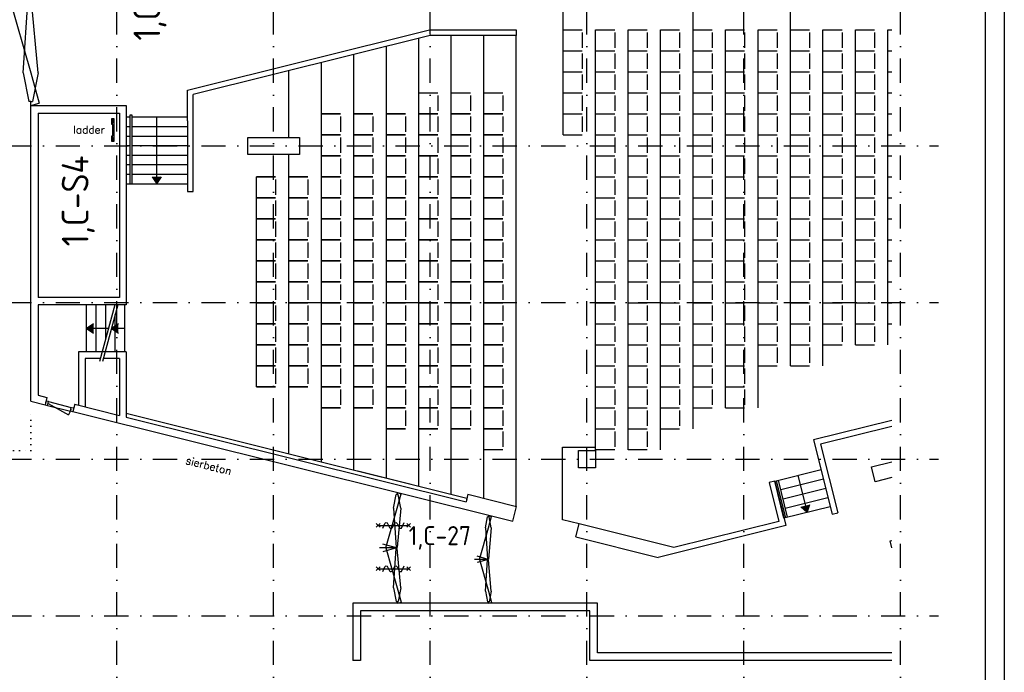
# Model space of a CAD drawing. Header units: millimetres. Extents: x 152868 to 194918, y 27675 to 87125.
# Tile 3 of 4: x 169158 to 194918, y 41318 to 58407. Entities that reach past the tile are written whole.
import ezdxf
from ezdxf.enums import TextEntityAlignment as Align

# ---------------------------------------------------------------- set-up
doc = ezdxf.new("R2010")
doc.units = ezdxf.units.MM
doc.header["$LTSCALE"] = 50
doc.linetypes.add('DASHDOT', pattern=[25.4, 12.7, -6.35, 0, -6.35])
doc.linetypes.add('DOT2', pattern=[3.175, 0, -3.175])
doc.layers.get('0').update_dxf_attribs({"linetype": 'CONTINUOUS'})
for name, color, linetype in [('02---0-A_2MMTEKST', 2, 'CONTINUOUS'), ('AL22----', 2, 'CONTINUOUS'), ('AL24----', 6, 'CONTINUOUS'), ('AL28----', 3, 'CONTINUOUS'), ('AL32----', 4, 'CONTINUOUS'), ('AL32----sub', 1, 'CONTINUOUS'), ('AL70----', 1, 'CONTINUOUS'), ('BL$2----_Kader-modelspace', 252, 'CONTINUOUS'), ('BL$7----', 1, 'CONTINUOUS'), ('BL$8----_Scheiding-ruimten', 3, 'DOT2'), ('BL$8----_TEKST', 3, 'CONTINUOUS')]:
    doc.layers.add(name, color=color, linetype=linetype)
doc.styles.add('BURO-025', font='isocp.shx', dxfattribs={"height": 125})
doc.styles.add('BURO-035', font='isocp.shx', dxfattribs={"height": 175})
doc.styles.add('RS', font='romans')

# ---------------------------------------------------------------- blocks, each defined once
blk = doc.blocks.new('KOLOM')
at = {"layer": 'AL28----'}
blk.add_lwpolyline([(-225, -225), (225, -225), (225, 225), (-225, 225)], close=True, dxfattribs=at)
blk = doc.blocks.new('Ruimtenr')
at = {"style": 'BURO-035'}
blk.add_attdef('LOKATIENUMMER', text='', height=1, dxfattribs=at).set_placement((0, 0), align=Align.MIDDLE_CENTER)
at = {"color": 2, "style": 'BURO-025', "flags": 1}
blk.add_attdef('GEB-LOK-NUMMER', text='', height=0.75, dxfattribs=at).set_placement((0, -0.25), align=Align.MIDDLE_CENTER)
blk = doc.blocks.new('Ref_A0-P')
at = {"layer": 'BL$2----_Kader-modelspace', "color": 1}
blk.add_lwpolyline([(841, 1189), (841, 0), (0, 0), (0, 1189)], close=True, dxfattribs=at)
at = {"layer": 'BL$2----_Kader-modelspace', "color": 9}
blk.add_lwpolyline([(647, 110), (647, 10), (10, 10), (10, 1179), (831, 1179), (831, 110)], close=True, dxfattribs=at)
blk = doc.blocks.new('*U15', base_point=(375, -175))
at = {"color": 0}
for p, q in [((0, -125), (67, -125)), ((0, -225), (0, -125)), ((67, -225), (0, -225)), ((67, -175), (662, -16)), ((67, -125), (67, -225)), ((67, -125), (683, -125)), ((67, -225), (683, -225)), ((750, -125), (683, -125)), ((683, -125), (683, -225)), ((683, -225), (750, -225)), ((750, -225), (750, -125))]:
    blk.add_line(p, q, dxfattribs=at)
blk.add_arc((67, -175), 616, 0, 15, dxfattribs=at)
blk = doc.blocks.new('114-31d')
at = {"color": 0, "linetype": 'Continuous'}
for p, q in [((-50, 350), (50, 450)), ((-50, 450), (50, 350)), ((0, 400), (0, -400)), ((-50, -350), (50, -450)), ((-50, -450), (50, -350))]:
    blk.add_line(p, q, dxfattribs=at)
blk.add_lwpolyline([(-75, 279), (53, 225, -0.585797), (53, 151), (-54, 99, 0.585797), (-53, 26), (53, -26, -0.588627), (53, -99), (-53, -150, 0.585797), (-54, -224), (75, -279)], format="xyb", dxfattribs=at)

msp = doc.modelspace()

# ---------------------------------------------------------------- linework, layer by layer
at = {"layer": 'AL22----'}
for p, q in [((170696, 49706), (170696, 48313)), ((171316, 49706), (170696, 49706)), ((170871, 49531), (170871, 48269)), ((171268, 49531), (170871, 49531)), ((171946, 48104), (180860, 45882)), ((171946, 48001), (180836, 45784)), ((191975, 47912), (189930, 47402)), ((191975, 47757), (190112, 47292)), ((189930, 47402), (190414, 45461)), ((183357, 45311), (183357, 47211)), ((183357, 47211), (184225, 47211)), ((190112, 47292), (190560, 45497)), ((178005, 46593), (180860, 45882)), ((188911, 46323), (188765, 46287)), ((188765, 46287), (189019, 45268)), ((188911, 46323), (189201, 45159)), ((180860, 45882), (180836, 45785)), ((180860, 45882), (180836, 45785)), ((190414, 45461), (190560, 45497)), ((183794, 45202), (183357, 45311)), ((183709, 44862), (183794, 45202)), ((186273, 44583), (183794, 45202)), ((189201, 45159), (185860, 44326)), ((189019, 45268), (186273, 44583)), ((183709, 44862), (185860, 44326)), ((177875, 43125), (177875, 41625)), ((184275, 43125), (177875, 43125)), ((184275, 41825), (184275, 43125)), ((178075, 42925), (178075, 41625)), ((184075, 42925), (178075, 42925)), ((184075, 41625), (184075, 42925)), ((191975, 41825), (184275, 41825)), ((178075, 41625), (177875, 41625)), ((191975, 41625), (184075, 41625))]:
    msp.add_line(p, q, dxfattribs=at)
at = {"layer": 'AL24----'}
for p, q in [((183375, 55395), (183375, 60255)), ((186775, 47695), (186775, 60255)), ((189325, 49345), (189325, 60255)), ((180451, 45984), (180451, 57995)), ((181301, 45875), (181301, 57995)), ((182151, 45661), (182151, 57995)), ((178751, 46407), (178751, 57709)), ((179601, 46196), (179601, 57920)), ((177901, 46619), (177901, 57497)), ((177051, 46831), (177051, 57285)), ((176201, 55325), (176201, 57073)), ((172046, 54111), (172046, 55911)), ((172046, 55911), (172096, 55911)), ((172096, 55911), (172096, 54111)), ((171573, 55665), (171573, 55815)), ((171573, 55815), (171623, 55815)), ((171598, 55665), (171573, 55665)), ((171598, 55365), (171598, 55665)), ((171623, 55815), (171623, 55215)), ((171946, 55861), (172046, 55861)), ((172096, 55861), (173546, 55861)), ((172746, 54111), (172746, 55861)), ((171946, 55611), (172046, 55611)), ((172096, 55611), (173546, 55611)), ((171573, 55215), (171573, 55365)), ((171573, 55365), (171598, 55365)), ((171623, 55215), (171573, 55215)), ((171946, 55361), (172046, 55361)), ((172096, 55361), (173546, 55361)), ((171946, 55111), (172046, 55111)), ((172096, 55111), (173546, 55111)), ((176201, 47043), (176201, 54875)), ((171946, 54861), (172046, 54861)), ((172096, 54861), (173546, 54861)), ((171946, 54611), (172046, 54611)), ((171946, 54361), (172046, 54361)), ((172096, 54611), (173546, 54611)), ((172096, 54361), (173546, 54361)), ((171946, 54111), (173546, 54111)), ((171946, 54111), (172046, 54111)), ((171908, 50936), (170908, 50936)), ((170908, 49706), (170908, 50936)), ((171158, 49706), (171158, 50936)), ((171648, 50936), (171248, 49456)), ((171725, 50936), (171326, 49456)), ((171408, 50049), (171408, 50936)), ((171908, 49706), (171908, 50936)), ((171658, 49706), (171658, 50688)), ((171481, 50319), (170908, 50321)), ((171917, 50321), (171559, 50321)), ((171408, 49706), (171408, 49762)), ((171316, 49706), (170908, 49706)), ((171908, 49706), (171393, 49706)), ((188911, 46323), (190124, 46626)), ((189068, 46105), (190184, 46383)), ((189517, 46474), (189759, 45504)), ((189153, 45353), (188911, 46323)), ((189201, 45365), (188959, 46335)), ((189250, 45377), (189008, 46347)), ((189129, 45862), (190245, 46140)), ((188971, 46081), (189020, 46093)), ((189189, 45620), (190305, 45898)), ((189032, 45838), (189080, 45850)), ((189092, 45595), (189141, 45607)), ((190366, 45655), (189153, 45353))]:
    msp.add_line(p, q, dxfattribs=at)
for points in [[(172624, 54294), (172746, 54111), (172868, 54294)], [(171091, 50443), (170908, 50321), (171091, 50199)], [(171742, 50443), (171559, 50321), (171742, 50199)], [(189597, 45652), (189759, 45504), (189833, 45711)]]:
    msp.add_lwpolyline(points, dxfattribs=at)
for points in [[(171623, 55815), (171573, 55815), (171598, 55665), (171573, 55665)], [(171598, 55665), (171573, 55665), (171623, 55815), (171598, 55665)], [(171623, 55815), (171598, 55665), (171623, 55215), (171598, 55365)], [(171623, 55215), (171598, 55365), (171573, 55215), (171573, 55365)], [(172868, 54294), (172624, 54294), (172746, 54111)], [(171091, 50199), (171091, 50443), (170908, 50321)], [(171742, 50199), (171742, 50443), (171559, 50321)], [(189833, 45711), (189597, 45652), (189759, 45504)]]:
    msp.add_solid(points, dxfattribs=at)
at = {"layer": 'AL28----'}
for p, q in [((173546, 56565), (179883, 58145)), ((179901, 57995), (173696, 56448)), ((179883, 58145), (182151, 58145)), ((182151, 57995), (179901, 57995)), ((182151, 58145), (182151, 57995)), ((173546, 55761), (173546, 56565)), ((173696, 53911), (173696, 56448)), ((169446, 48418), (169446, 56161)), ((169446, 56161), (171946, 56161)), ((171946, 56161), (171946, 50936)), ((169646, 55961), (169646, 51136)), ((169646, 55961), (171771, 55961)), ((171771, 55961), (171771, 51136)), ((173546, 55761), (173546, 53911)), ((173546, 53911), (173696, 53911)), ((171771, 51136), (169646, 51136)), ((169646, 50936), (169646, 48575)), ((171946, 50936), (169646, 50936)), ((171946, 49706), (171346, 49706)), ((171771, 49531), (171346, 49531)), ((171771, 49531), (171771, 48045)), ((171946, 49706), (171946, 48001)), ((169646, 48575), (169871, 48518)), ((169871, 48518), (169822, 48324)), ((169446, 48418), (169822, 48324)), ((170599, 48337), (170550, 48143)), ((170599, 48337), (171771, 48045)), ((170550, 48143), (182059, 45273)), ((171946, 48001), (180836, 45784)), ((180884, 45979), (180836, 45785)), ((180884, 45979), (182156, 45661)), ((182059, 45273), (182156, 45661))]:
    msp.add_line(p, q, dxfattribs=at)
msp.add_lwpolyline([(175125, 55325), (176475, 55325), (176475, 54875), (175125, 54875)], close=True, dxfattribs=at)
for points in [[(191975, 46417), (191542, 46309), (191446, 46697), (191975, 46829)], [(191975, 44574), (191929, 44757), (191975, 44768)]]:
    msp.add_lwpolyline(points, dxfattribs=at)
at = {"layer": 'AL32----'}
for p, q in [((168821, 59200), (169446, 57011)), ((169246, 57011), (169396, 59175)), ((169646, 57011), (169446, 59175)), ((169246, 57011), (169396, 56261)), ((169446, 57011), (169670, 56225)), ((169646, 57011), (169496, 56261)), ((169446, 56261), (169396, 56261)), ((169446, 56161), (169446, 56261)), ((169446, 56261), (169496, 56261)), ((169446, 56161), (169670, 56225)), ((178936, 45619), (179008, 45977)), ((179032, 45977), (179008, 45977)), ((179032, 46025), (179139, 45994)), ((179032, 46025), (179032, 45977)), ((179032, 45619), (179139, 45994)), ((179032, 45977), (179056, 45977)), ((179127, 45619), (179056, 45977)), ((178734, 44575), (179032, 45619)), ((178936, 45619), (179008, 44587)), ((179127, 45619), (179032, 44587)), ((181345, 45103), (181401, 45387)), ((181420, 45387), (181401, 45387)), ((181420, 45425), (181420, 45387)), ((181420, 45425), (181505, 45401)), ((181420, 45103), (181505, 45401)), ((181420, 45387), (181439, 45387)), ((181496, 45103), (181439, 45387)), ((181184, 44275), (181420, 45103)), ((181345, 45103), (181401, 44284)), ((181496, 45103), (181420, 44284)), ((179020, 44575), (178573, 44575)), ((179020, 44575), (178663, 44677)), ((179020, 44575), (178663, 44473)), ((178734, 44575), (179032, 43531)), ((179032, 44587), (179008, 44587)), ((178936, 43531), (179008, 44563)), ((179032, 44563), (179008, 44563)), ((179127, 43531), (179032, 44563)), ((181411, 44275), (181128, 44356)), ((181411, 44275), (181057, 44275)), ((181411, 44275), (181128, 44194)), ((181184, 44275), (181420, 43447)), ((181345, 43447), (181401, 44266)), ((181420, 44284), (181401, 44284)), ((181420, 44266), (181401, 44266)), ((181496, 43447), (181420, 44266)), ((178936, 43531), (179008, 43173)), ((179032, 43531), (179139, 43156)), ((179127, 43531), (179056, 43173)), ((181345, 43447), (181401, 43163)), ((181420, 43447), (181505, 43149)), ((181496, 43447), (181439, 43163)), ((179032, 43173), (179008, 43173)), ((179032, 43173), (179056, 43173)), ((179032, 43125), (179032, 43173)), ((179032, 43125), (179139, 43156)), ((181420, 43163), (181401, 43163)), ((181420, 43125), (181420, 43163)), ((181420, 43163), (181439, 43163)), ((181420, 43125), (181505, 43149))]:
    msp.add_line(p, q, dxfattribs=at)
for points, const_width in [([(169439, 57011, -1), (169452, 57011, -1)], 12.5), ([(179029, 45619, 1), (179035, 45619, 1)], 5.96), ([(181418, 45103, 1), (181423, 45103, 1)], 4.73), ([(179029, 43531, -1), (179035, 43531, -1)], 5.96), ([(181418, 43447, -1), (181423, 43447, -1)], 4.73)]:
    msp.add_lwpolyline(points, format="xyb", close=True, dxfattribs=dict(at, const_width=const_width))
at = {"layer": 'AL70----'}
for p, q in [((183375, 58145), (183875, 58145)), ((183875, 58070), (183875, 57670)), ((184225, 47145), (184225, 58145)), ((184225, 58145), (184725, 58145)), ((184725, 58070), (184725, 57670)), ((185075, 47145), (185075, 58145)), ((185075, 58145), (185575, 58145)), ((185575, 58070), (185575, 57670)), ((185925, 47145), (185925, 58145)), ((185925, 58145), (186425, 58145)), ((186425, 58070), (186425, 57670)), ((186775, 58145), (187275, 58145)), ((187275, 58070), (187275, 57670)), ((187625, 48245), (187625, 58145)), ((187625, 58145), (188125, 58145)), ((188125, 58070), (188125, 57670)), ((188475, 48245), (188475, 58145)), ((188475, 58145), (188975, 58145)), ((188975, 58070), (188975, 57670)), ((189325, 58145), (189825, 58145)), ((189825, 58070), (189825, 57670)), ((190175, 49345), (190175, 58145)), ((190175, 58145), (190675, 58145)), ((190675, 58070), (190675, 57670)), ((191025, 49895), (191025, 58145)), ((191025, 58145), (191525, 58145)), ((191525, 58070), (191525, 57670)), ((191875, 49895), (191875, 58145)), ((191875, 58145), (191975, 58145)), ((183375, 57595), (183875, 57595)), ((183875, 57520), (183875, 57120)), ((184225, 57595), (184725, 57595)), ((184725, 57520), (184725, 57120)), ((185075, 57595), (185575, 57595)), ((185575, 57520), (185575, 57120)), ((185925, 57595), (186425, 57595)), ((186425, 57520), (186425, 57120)), ((186775, 57595), (187275, 57595)), ((187275, 57520), (187275, 57120)), ((187625, 57595), (188125, 57595)), ((188125, 57520), (188125, 57120)), ((188475, 57595), (188975, 57595)), ((188975, 57520), (188975, 57120)), ((189325, 57595), (189825, 57595)), ((189825, 57520), (189825, 57120)), ((190175, 57595), (190675, 57595)), ((190675, 57520), (190675, 57120)), ((191025, 57595), (191525, 57595)), ((191525, 57520), (191525, 57120)), ((191875, 57595), (191975, 57595)), ((183375, 57045), (183875, 57045)), ((183875, 56970), (183875, 56570)), ((184225, 57045), (184725, 57045)), ((184725, 56970), (184725, 56570)), ((185075, 57045), (185575, 57045)), ((185575, 56970), (185575, 56570)), ((185925, 57045), (186425, 57045)), ((186425, 56970), (186425, 56570)), ((186775, 57045), (187275, 57045)), ((187275, 56970), (187275, 56570)), ((187625, 57045), (188125, 57045)), ((188125, 56970), (188125, 56570)), ((188475, 57045), (188975, 57045)), ((188975, 56970), (188975, 56570)), ((189325, 57045), (189825, 57045)), ((189825, 56970), (189825, 56570)), ((190175, 57045), (190675, 57045)), ((190675, 56970), (190675, 56570)), ((191025, 57045), (191525, 57045)), ((191525, 56970), (191525, 56570)), ((191875, 57045), (191975, 57045)), ((179601, 56495), (180101, 56495)), ((180101, 56420), (180101, 56020)), ((180451, 56495), (180951, 56495)), ((180951, 56420), (180951, 56020)), ((181301, 56495), (181801, 56495)), ((181801, 56420), (181801, 56020)), ((183375, 56495), (183875, 56495)), ((183875, 56420), (183875, 56020)), ((184225, 56495), (184725, 56495)), ((184725, 56420), (184725, 56020)), ((185075, 56495), (185575, 56495)), ((185575, 56420), (185575, 56020)), ((185925, 56495), (186425, 56495)), ((186425, 56420), (186425, 56020)), ((186775, 56495), (187275, 56495)), ((187275, 56420), (187275, 56020)), ((187625, 56495), (188125, 56495)), ((188125, 56420), (188125, 56020)), ((188475, 56495), (188975, 56495)), ((188975, 56420), (188975, 56020)), ((189325, 56495), (189825, 56495)), ((189825, 56420), (189825, 56020)), ((190175, 56495), (190675, 56495)), ((190675, 56420), (190675, 56020)), ((191025, 56495), (191525, 56495)), ((191525, 56420), (191525, 56020)), ((191875, 56495), (191975, 56495)), ((177551, 55945), (177051, 55945)), ((177051, 55945), (177551, 55945)), ((178401, 55945), (177901, 55945)), ((177901, 55945), (178401, 55945)), ((179251, 55945), (178751, 55945)), ((178751, 55945), (179251, 55945)), ((180101, 55945), (179601, 55945)), ((179601, 55945), (180101, 55945)), ((180951, 55945), (180451, 55945)), ((180451, 55945), (180951, 55945)), ((181801, 55945), (181301, 55945)), ((181301, 55945), (181801, 55945)), ((183375, 55945), (183875, 55945)), ((184225, 55945), (184725, 55945)), ((185075, 55945), (185575, 55945)), ((185925, 55945), (186425, 55945)), ((186775, 55945), (187275, 55945)), ((187625, 55945), (188125, 55945)), ((188475, 55945), (188975, 55945)), ((189325, 55945), (189825, 55945)), ((190175, 55945), (190675, 55945)), ((191025, 55945), (191525, 55945)), ((191875, 55945), (191975, 55945)), ((177551, 55870), (177551, 55470)), ((178401, 55870), (178401, 55470)), ((179251, 55870), (179251, 55470)), ((180101, 55870), (180101, 55470)), ((180951, 55870), (180951, 55470)), ((181801, 55870), (181801, 55470)), ((183875, 55870), (183875, 55470)), ((184725, 55870), (184725, 55470)), ((185575, 55870), (185575, 55470)), ((186425, 55870), (186425, 55470)), ((187275, 55870), (187275, 55470)), ((188125, 55870), (188125, 55470)), ((188975, 55870), (188975, 55470)), ((189825, 55870), (189825, 55470)), ((190675, 55870), (190675, 55470)), ((191525, 55870), (191525, 55470)), ((177551, 55395), (177051, 55395)), ((177051, 55395), (177551, 55395)), ((178401, 55395), (177901, 55395)), ((177901, 55395), (178401, 55395)), ((179251, 55395), (178751, 55395)), ((178751, 55395), (179251, 55395)), ((180101, 55395), (179601, 55395)), ((179601, 55395), (180101, 55395)), ((180951, 55395), (180451, 55395)), ((180451, 55395), (180951, 55395)), ((181801, 55395), (181301, 55395)), ((181301, 55395), (181801, 55395)), ((183375, 55395), (183875, 55395)), ((184225, 55395), (184725, 55395)), ((185075, 55395), (185575, 55395)), ((185925, 55395), (186425, 55395)), ((186775, 55395), (187275, 55395)), ((187625, 55395), (188125, 55395)), ((188475, 55395), (188975, 55395)), ((189325, 55395), (189825, 55395)), ((190175, 55395), (190675, 55395)), ((191025, 55395), (191525, 55395)), ((191875, 55395), (191975, 55395)), ((177551, 55320), (177551, 54920)), ((178401, 55320), (178401, 54920)), ((179251, 55320), (179251, 54920)), ((180101, 55320), (180101, 54920)), ((180951, 55320), (180951, 54920)), ((181801, 55320), (181801, 54920)), ((184725, 55320), (184725, 54920)), ((185575, 55320), (185575, 54920)), ((186425, 55320), (186425, 54920)), ((187275, 55320), (187275, 54920)), ((188125, 55320), (188125, 54920)), ((188975, 55320), (188975, 54920)), ((189825, 55320), (189825, 54920)), ((190675, 55320), (190675, 54920)), ((191525, 55320), (191525, 54920)), ((177551, 54845), (177051, 54845)), ((177051, 54845), (177551, 54845)), ((177551, 54770), (177551, 54370)), ((178401, 54845), (177901, 54845)), ((177901, 54845), (178401, 54845)), ((178401, 54770), (178401, 54370)), ((179251, 54845), (178751, 54845)), ((178751, 54845), (179251, 54845)), ((179251, 54770), (179251, 54370)), ((180101, 54845), (179601, 54845)), ((179601, 54845), (180101, 54845)), ((180101, 54770), (180101, 54370)), ((180951, 54845), (180451, 54845)), ((180451, 54845), (180951, 54845)), ((180951, 54770), (180951, 54370)), ((181801, 54845), (181301, 54845)), ((181301, 54845), (181801, 54845)), ((181801, 54770), (181801, 54370)), ((184225, 54845), (184725, 54845)), ((184725, 54770), (184725, 54370)), ((185075, 54845), (185575, 54845)), ((185575, 54770), (185575, 54370)), ((185925, 54845), (186425, 54845)), ((186425, 54770), (186425, 54370)), ((186775, 54845), (187275, 54845)), ((187275, 54770), (187275, 54370)), ((187625, 54845), (188125, 54845)), ((188125, 54770), (188125, 54370)), ((188475, 54845), (188975, 54845)), ((188975, 54770), (188975, 54370)), ((189325, 54845), (189825, 54845)), ((189825, 54770), (189825, 54370)), ((190175, 54845), (190675, 54845)), ((190675, 54770), (190675, 54370)), ((191025, 54845), (191525, 54845)), ((191525, 54770), (191525, 54370)), ((191875, 54845), (191975, 54845)), ((175351, 48795), (175351, 54295)), ((175351, 54295), (175851, 54295)), ((175851, 54295), (175351, 54295)), ((175851, 54220), (175851, 53820)), ((176201, 54295), (176701, 54295)), ((176701, 54295), (176201, 54295)), ((176701, 54220), (176701, 53820)), ((177551, 54295), (177051, 54295)), ((177051, 54295), (177551, 54295)), ((177551, 54220), (177551, 53820)), ((178401, 54295), (177901, 54295)), ((177901, 54295), (178401, 54295)), ((178401, 54220), (178401, 53820)), ((179251, 54295), (178751, 54295)), ((178751, 54295), (179251, 54295)), ((179251, 54220), (179251, 53820)), ((180101, 54295), (179601, 54295)), ((179601, 54295), (180101, 54295)), ((180101, 54220), (180101, 53820)), ((180951, 54295), (180451, 54295)), ((180451, 54295), (180951, 54295)), ((180951, 54220), (180951, 53820)), ((181801, 54295), (181301, 54295)), ((181301, 54295), (181801, 54295)), ((181801, 54220), (181801, 53820)), ((184225, 54295), (184725, 54295)), ((184725, 54220), (184725, 53820)), ((185075, 54295), (185575, 54295)), ((185575, 54220), (185575, 53820)), ((185925, 54295), (186425, 54295)), ((186425, 54220), (186425, 53820)), ((186775, 54295), (187275, 54295)), ((187275, 54220), (187275, 53820)), ((187625, 54295), (188125, 54295)), ((188125, 54220), (188125, 53820)), ((188475, 54295), (188975, 54295)), ((188975, 54220), (188975, 53820)), ((189325, 54295), (189825, 54295)), ((189825, 54220), (189825, 53820)), ((190175, 54295), (190675, 54295)), ((190675, 54220), (190675, 53820)), ((191025, 54295), (191525, 54295)), ((191525, 54220), (191525, 53820)), ((191875, 54295), (191975, 54295)), ((175351, 53745), (175851, 53745)), ((175851, 53745), (175351, 53745)), ((175851, 53670), (175851, 53270)), ((176201, 53745), (176701, 53745)), ((176701, 53745), (176201, 53745)), ((176701, 53670), (176701, 53270)), ((177551, 53745), (177051, 53745)), ((177051, 53745), (177551, 53745)), ((177551, 53670), (177551, 53270)), ((178401, 53745), (177901, 53745)), ((177901, 53745), (178401, 53745)), ((178401, 53670), (178401, 53270)), ((179251, 53745), (178751, 53745)), ((178751, 53745), (179251, 53745)), ((179251, 53670), (179251, 53270)), ((180101, 53745), (179601, 53745)), ((179601, 53745), (180101, 53745)), ((180101, 53670), (180101, 53270)), ((180951, 53745), (180451, 53745)), ((180451, 53745), (180951, 53745)), ((180951, 53670), (180951, 53270)), ((181801, 53745), (181301, 53745)), ((181301, 53745), (181801, 53745)), ((181801, 53670), (181801, 53270)), ((184225, 53745), (184725, 53745)), ((184725, 53670), (184725, 53270)), ((185075, 53745), (185575, 53745)), ((185575, 53670), (185575, 53270)), ((185925, 53745), (186425, 53745)), ((186425, 53670), (186425, 53270)), ((186775, 53745), (187275, 53745)), ((187275, 53670), (187275, 53270)), ((187625, 53745), (188125, 53745)), ((188125, 53670), (188125, 53270)), ((188475, 53745), (188975, 53745)), ((188975, 53670), (188975, 53270)), ((189325, 53745), (189825, 53745)), ((189825, 53670), (189825, 53270)), ((190175, 53745), (190675, 53745)), ((190675, 53670), (190675, 53270)), ((191025, 53745), (191525, 53745)), ((191525, 53670), (191525, 53270)), ((191875, 53745), (191975, 53745)), ((175351, 53195), (175851, 53195)), ((175851, 53195), (175351, 53195)), ((175851, 53120), (175851, 52720)), ((176201, 53195), (176701, 53195)), ((176701, 53195), (176201, 53195)), ((176701, 53120), (176701, 52720)), ((177551, 53195), (177051, 53195)), ((177051, 53195), (177551, 53195)), ((177551, 53120), (177551, 52720)), ((178401, 53195), (177901, 53195)), ((177901, 53195), (178401, 53195)), ((178401, 53120), (178401, 52720)), ((179251, 53195), (178751, 53195)), ((178751, 53195), (179251, 53195)), ((179251, 53120), (179251, 52720)), ((180101, 53195), (179601, 53195)), ((179601, 53195), (180101, 53195)), ((180101, 53120), (180101, 52720)), ((180951, 53195), (180451, 53195)), ((180451, 53195), (180951, 53195)), ((180951, 53120), (180951, 52720)), ((181801, 53195), (181301, 53195)), ((181301, 53195), (181801, 53195)), ((181801, 53120), (181801, 52720)), ((184225, 53195), (184725, 53195)), ((184725, 53120), (184725, 52720)), ((185075, 53195), (185575, 53195)), ((185575, 53120), (185575, 52720)), ((185925, 53195), (186425, 53195)), ((186425, 53120), (186425, 52720)), ((186775, 53195), (187275, 53195)), ((187275, 53120), (187275, 52720)), ((187625, 53195), (188125, 53195)), ((188125, 53120), (188125, 52720)), ((188475, 53195), (188975, 53195)), ((188975, 53120), (188975, 52720)), ((189325, 53195), (189825, 53195)), ((189825, 53120), (189825, 52720)), ((190175, 53195), (190675, 53195)), ((190675, 53120), (190675, 52720)), ((191025, 53195), (191525, 53195)), ((191525, 53120), (191525, 52720)), ((191875, 53195), (191975, 53195)), ((175351, 52645), (175851, 52645)), ((175851, 52645), (175351, 52645)), ((175851, 52570), (175851, 52170)), ((176201, 52645), (176701, 52645)), ((176701, 52645), (176201, 52645)), ((176701, 52570), (176701, 52170)), ((177551, 52645), (177051, 52645)), ((177051, 52645), (177551, 52645)), ((177551, 52570), (177551, 52170)), ((178401, 52645), (177901, 52645)), ((177901, 52645), (178401, 52645)), ((178401, 52570), (178401, 52170)), ((179251, 52645), (178751, 52645)), ((178751, 52645), (179251, 52645)), ((179251, 52570), (179251, 52170)), ((180101, 52645), (179601, 52645)), ((179601, 52645), (180101, 52645)), ((180101, 52570), (180101, 52170)), ((180951, 52645), (180451, 52645)), ((180451, 52645), (180951, 52645)), ((180951, 52570), (180951, 52170)), ((181801, 52645), (181301, 52645)), ((181301, 52645), (181801, 52645)), ((181801, 52570), (181801, 52170)), ((184225, 52645), (184725, 52645)), ((184725, 52570), (184725, 52170)), ((185075, 52645), (185575, 52645)), ((185575, 52570), (185575, 52170)), ((185925, 52645), (186425, 52645)), ((186425, 52570), (186425, 52170)), ((186775, 52645), (187275, 52645)), ((187275, 52570), (187275, 52170)), ((187625, 52645), (188125, 52645)), ((188125, 52570), (188125, 52170)), ((188475, 52645), (188975, 52645)), ((188975, 52570), (188975, 52170)), ((189325, 52645), (189825, 52645)), ((189825, 52570), (189825, 52170)), ((190175, 52645), (190675, 52645)), ((190675, 52570), (190675, 52170)), ((191025, 52645), (191525, 52645)), ((191525, 52570), (191525, 52170)), ((191875, 52645), (191975, 52645)), ((175351, 52095), (175851, 52095)), ((175851, 52095), (175351, 52095)), ((176201, 52095), (176701, 52095)), ((176701, 52095), (176201, 52095)), ((177551, 52095), (177051, 52095)), ((177051, 52095), (177551, 52095)), ((178401, 52095), (177901, 52095)), ((177901, 52095), (178401, 52095)), ((179251, 52095), (178751, 52095)), ((178751, 52095), (179251, 52095)), ((180101, 52095), (179601, 52095)), ((179601, 52095), (180101, 52095)), ((180951, 52095), (180451, 52095)), ((180451, 52095), (180951, 52095)), ((181801, 52095), (181301, 52095)), ((181301, 52095), (181801, 52095)), ((184225, 52095), (184725, 52095)), ((185075, 52095), (185575, 52095)), ((185925, 52095), (186425, 52095)), ((186775, 52095), (187275, 52095)), ((187625, 52095), (188125, 52095)), ((188475, 52095), (188975, 52095)), ((189325, 52095), (189825, 52095)), ((190175, 52095), (190675, 52095)), ((191025, 52095), (191525, 52095)), ((191875, 52095), (191975, 52095)), ((175851, 52020), (175851, 51620)), ((176701, 52020), (176701, 51620)), ((177551, 52020), (177551, 51620)), ((178401, 52020), (178401, 51620)), ((179251, 52020), (179251, 51620)), ((180101, 52020), (180101, 51620)), ((180951, 52020), (180951, 51620)), ((181801, 52020), (181801, 51620)), ((184725, 52020), (184725, 51620)), ((185575, 52020), (185575, 51620)), ((186425, 52020), (186425, 51620)), ((187275, 52020), (187275, 51620)), ((188125, 52020), (188125, 51620)), ((188975, 52020), (188975, 51620)), ((189825, 52020), (189825, 51620)), ((190675, 52020), (190675, 51620)), ((191525, 52020), (191525, 51620)), ((175351, 51545), (175851, 51545)), ((175851, 51545), (175351, 51545)), ((176201, 51545), (176701, 51545)), ((176701, 51545), (176201, 51545)), ((177551, 51545), (177051, 51545)), ((177051, 51545), (177551, 51545)), ((178401, 51545), (177901, 51545)), ((177901, 51545), (178401, 51545)), ((179251, 51545), (178751, 51545)), ((178751, 51545), (179251, 51545)), ((180101, 51545), (179601, 51545)), ((179601, 51545), (180101, 51545)), ((180951, 51545), (180451, 51545)), ((180451, 51545), (180951, 51545)), ((181801, 51545), (181301, 51545)), ((181301, 51545), (181801, 51545)), ((184225, 51545), (184725, 51545)), ((185075, 51545), (185575, 51545)), ((185925, 51545), (186425, 51545)), ((186775, 51545), (187275, 51545)), ((187625, 51545), (188125, 51545)), ((188475, 51545), (188975, 51545)), ((189325, 51545), (189825, 51545)), ((190175, 51545), (190675, 51545)), ((191025, 51545), (191525, 51545)), ((191875, 51545), (191975, 51545)), ((175851, 51470), (175851, 51070)), ((176701, 51470), (176701, 51070)), ((177551, 51470), (177551, 51070)), ((178401, 51470), (178401, 51070)), ((179251, 51470), (179251, 51070)), ((180101, 51470), (180101, 51070)), ((180951, 51470), (180951, 51070)), ((181801, 51470), (181801, 51070)), ((184725, 51470), (184725, 51070)), ((185575, 51470), (185575, 51070)), ((186425, 51470), (186425, 51070)), ((187275, 51470), (187275, 51070)), ((188125, 51470), (188125, 51070)), ((188975, 51470), (188975, 51070)), ((189825, 51470), (189825, 51070)), ((190675, 51470), (190675, 51070)), ((191525, 51470), (191525, 51070)), ((175351, 50995), (175851, 50995)), ((175851, 50995), (175351, 50995)), ((175851, 50920), (175851, 50520)), ((176201, 50995), (176701, 50995)), ((176701, 50995), (176201, 50995)), ((176701, 50920), (176701, 50520)), ((177551, 50995), (177051, 50995)), ((177051, 50995), (177551, 50995)), ((177551, 50920), (177551, 50520)), ((178401, 50995), (177901, 50995)), ((177901, 50995), (178401, 50995)), ((178401, 50920), (178401, 50520)), ((179251, 50995), (178751, 50995)), ((178751, 50995), (179251, 50995)), ((179251, 50920), (179251, 50520)), ((180101, 50995), (179601, 50995)), ((179601, 50995), (180101, 50995)), ((180101, 50920), (180101, 50520)), ((180951, 50995), (180451, 50995)), ((180451, 50995), (180951, 50995)), ((180951, 50920), (180951, 50520)), ((181801, 50995), (181301, 50995)), ((181301, 50995), (181801, 50995)), ((181801, 50920), (181801, 50520)), ((184225, 50995), (184725, 50995)), ((184725, 50920), (184725, 50520)), ((185075, 50995), (185575, 50995)), ((185575, 50920), (185575, 50520)), ((185925, 50995), (186425, 50995)), ((186425, 50920), (186425, 50520)), ((186775, 50995), (187275, 50995)), ((187275, 50920), (187275, 50520)), ((187625, 50995), (188125, 50995)), ((188125, 50920), (188125, 50520)), ((188475, 50995), (188975, 50995)), ((188975, 50920), (188975, 50520)), ((189325, 50995), (189825, 50995)), ((189825, 50920), (189825, 50520)), ((190175, 50995), (190675, 50995)), ((190675, 50920), (190675, 50520)), ((191025, 50995), (191525, 50995)), ((191525, 50920), (191525, 50520)), ((191875, 50995), (191975, 50995)), ((175351, 50445), (175851, 50445)), ((175851, 50445), (175351, 50445)), ((175851, 50370), (175851, 49970)), ((176201, 50445), (176701, 50445)), ((176701, 50445), (176201, 50445)), ((176701, 50370), (176701, 49970)), ((177551, 50445), (177051, 50445)), ((177051, 50445), (177551, 50445)), ((177551, 50370), (177551, 49970)), ((178401, 50445), (177901, 50445)), ((177901, 50445), (178401, 50445)), ((178401, 50370), (178401, 49970)), ((179251, 50445), (178751, 50445)), ((178751, 50445), (179251, 50445)), ((179251, 50370), (179251, 49970)), ((180101, 50445), (179601, 50445)), ((179601, 50445), (180101, 50445)), ((180101, 50370), (180101, 49970)), ((180951, 50445), (180451, 50445)), ((180451, 50445), (180951, 50445)), ((180951, 50370), (180951, 49970)), ((181801, 50445), (181301, 50445)), ((181301, 50445), (181801, 50445)), ((181801, 50370), (181801, 49970)), ((184225, 50445), (184725, 50445)), ((184725, 50370), (184725, 49970)), ((185075, 50445), (185575, 50445)), ((185575, 50370), (185575, 49970)), ((185925, 50445), (186425, 50445)), ((186425, 50370), (186425, 49970)), ((186775, 50445), (187275, 50445)), ((187275, 50370), (187275, 49970)), ((187625, 50445), (188125, 50445)), ((188125, 50370), (188125, 49970)), ((188475, 50445), (188975, 50445)), ((188975, 50370), (188975, 49970)), ((189325, 50445), (189825, 50445)), ((189825, 50370), (189825, 49970)), ((190175, 50445), (190675, 50445)), ((190675, 50370), (190675, 49970)), ((191025, 50445), (191525, 50445)), ((191525, 50370), (191525, 49970)), ((191875, 50445), (191975, 50445)), ((175351, 49895), (175851, 49895)), ((175851, 49895), (175351, 49895)), ((175851, 49820), (175851, 49420)), ((176201, 49895), (176701, 49895)), ((176701, 49895), (176201, 49895)), ((176701, 49820), (176701, 49420)), ((177551, 49895), (177051, 49895)), ((177051, 49895), (177551, 49895)), ((177551, 49820), (177551, 49420)), ((178401, 49895), (177901, 49895)), ((177901, 49895), (178401, 49895)), ((178401, 49820), (178401, 49420)), ((179251, 49895), (178751, 49895)), ((178751, 49895), (179251, 49895)), ((179251, 49820), (179251, 49420)), ((180101, 49895), (179601, 49895)), ((179601, 49895), (180101, 49895)), ((180101, 49820), (180101, 49420)), ((180951, 49895), (180451, 49895)), ((180451, 49895), (180951, 49895)), ((180951, 49820), (180951, 49420)), ((181801, 49895), (181301, 49895)), ((181301, 49895), (181801, 49895)), ((181801, 49820), (181801, 49420)), ((184225, 49895), (184725, 49895)), ((184725, 49820), (184725, 49420)), ((185075, 49895), (185575, 49895)), ((185575, 49820), (185575, 49420)), ((185925, 49895), (186425, 49895)), ((186425, 49820), (186425, 49420)), ((186775, 49895), (187275, 49895)), ((187275, 49820), (187275, 49420)), ((187625, 49895), (188125, 49895)), ((188125, 49820), (188125, 49420)), ((188475, 49895), (188975, 49895)), ((188975, 49820), (188975, 49420)), ((189325, 49895), (189825, 49895)), ((189825, 49820), (189825, 49420)), ((190175, 49895), (190675, 49895)), ((191025, 49895), (191525, 49895)), ((175351, 49345), (175851, 49345)), ((175851, 49345), (175351, 49345)), ((175851, 49270), (175851, 48870)), ((176201, 49345), (176701, 49345)), ((176701, 49345), (176201, 49345)), ((176701, 49270), (176701, 48870)), ((177551, 49345), (177051, 49345)), ((177051, 49345), (177551, 49345)), ((177551, 49270), (177551, 48870)), ((178401, 49345), (177901, 49345)), ((177901, 49345), (178401, 49345)), ((178401, 49270), (178401, 48870)), ((179251, 49345), (178751, 49345)), ((178751, 49345), (179251, 49345)), ((179251, 49270), (179251, 48870)), ((180101, 49345), (179601, 49345)), ((179601, 49345), (180101, 49345)), ((180101, 49270), (180101, 48870)), ((180951, 49345), (180451, 49345)), ((180451, 49345), (180951, 49345)), ((180951, 49270), (180951, 48870)), ((181801, 49345), (181301, 49345)), ((181301, 49345), (181801, 49345)), ((181801, 49270), (181801, 48870)), ((184225, 49345), (184725, 49345)), ((184725, 49270), (184725, 48870)), ((185075, 49345), (185575, 49345)), ((185575, 49270), (185575, 48870)), ((185925, 49345), (186425, 49345)), ((186425, 49270), (186425, 48870)), ((186775, 49345), (187275, 49345)), ((187275, 49270), (187275, 48870)), ((187625, 49345), (188125, 49345)), ((188125, 49270), (188125, 48870)), ((188475, 49345), (188975, 49345)), ((189325, 49345), (189825, 49345)), ((175351, 48795), (175851, 48795)), ((175851, 48795), (175351, 48795)), ((176201, 48795), (176701, 48795)), ((176701, 48795), (176201, 48795)), ((177551, 48795), (177051, 48795)), ((177051, 48795), (177551, 48795)), ((177551, 48720), (177551, 48320)), ((178401, 48795), (177901, 48795)), ((177901, 48795), (178401, 48795)), ((178401, 48720), (178401, 48320)), ((179251, 48795), (178751, 48795)), ((178751, 48795), (179251, 48795)), ((179251, 48720), (179251, 48320)), ((180101, 48795), (179601, 48795)), ((179601, 48795), (180101, 48795)), ((180101, 48720), (180101, 48320)), ((180951, 48795), (180451, 48795)), ((180451, 48795), (180951, 48795)), ((180951, 48720), (180951, 48320)), ((181801, 48795), (181301, 48795)), ((181301, 48795), (181801, 48795)), ((181801, 48720), (181801, 48320)), ((184225, 48795), (184725, 48795)), ((184725, 48720), (184725, 48320)), ((185075, 48795), (185575, 48795)), ((185575, 48720), (185575, 48320)), ((185925, 48795), (186425, 48795)), ((186425, 48720), (186425, 48320)), ((186775, 48795), (187275, 48795)), ((187275, 48720), (187275, 48320)), ((187625, 48795), (188125, 48795)), ((188125, 48720), (188125, 48320)), ((177551, 48245), (177051, 48245)), ((177051, 48245), (177551, 48245)), ((178401, 48245), (177901, 48245)), ((177901, 48245), (178401, 48245)), ((179251, 48245), (178751, 48245)), ((178751, 48245), (179251, 48245)), ((180101, 48245), (179601, 48245)), ((179601, 48245), (180101, 48245)), ((180951, 48245), (180451, 48245)), ((180451, 48245), (180951, 48245)), ((181801, 48245), (181301, 48245)), ((181301, 48245), (181801, 48245)), ((184225, 48245), (184725, 48245)), ((185075, 48245), (185575, 48245)), ((185925, 48245), (186425, 48245)), ((186775, 48245), (187275, 48245)), ((187625, 48245), (188125, 48245)), ((179251, 48170), (179251, 47770)), ((180101, 48170), (180101, 47770)), ((180951, 48170), (180951, 47770)), ((181801, 48170), (181801, 47770)), ((184725, 48170), (184725, 47770)), ((185575, 48170), (185575, 47770)), ((186425, 48170), (186425, 47770)), ((179251, 47695), (178751, 47695)), ((178751, 47695), (179251, 47695)), ((180101, 47695), (179601, 47695)), ((179601, 47695), (180101, 47695)), ((180951, 47695), (180451, 47695)), ((180451, 47695), (180951, 47695)), ((181801, 47695), (181301, 47695)), ((181301, 47695), (181801, 47695)), ((184225, 47695), (184725, 47695)), ((185075, 47695), (185575, 47695)), ((185925, 47695), (186425, 47695)), ((181801, 47620), (181801, 47220)), ((184725, 47620), (184725, 47220)), ((185575, 47620), (185575, 47220)), ((181801, 47145), (181301, 47145)), ((184725, 47145), (184225, 47145)), ((185575, 47145), (185075, 47145))]:
    msp.add_line(p, q, dxfattribs=at)
at = {"layer": 'BL$7----', "linetype": 'DASHDOT'}
for p, q in [((171700, 37700), (171700, 84800)), ((175800, 37700), (175800, 84800)), ((179900, 37700), (179900, 84800)), ((184000, 37700), (184000, 84800)), ((188100, 37700), (188100, 84800)), ((192200, 37700), (192200, 84800)), ((157400, 55100), (193200, 55100)), ((157400, 51000), (193200, 51000)), ((157400, 46900), (193200, 46900)), ((157400, 42800), (193200, 42800))]:
    msp.add_line(p, q, dxfattribs=at)
at = {"layer": 'BL$8----_Scheiding-ruimten'}
msp.add_lwpolyline([(159625, 47125), (169446, 47125), (169446, 48161)], dxfattribs=at)

# ---------------------------------------------------------------- block references
at = {"xscale": -1, "rotation": 180}
msp.add_blockref('KOLOM', (184000, 46900), dxfattribs=at)
at = {"layer": 'AL32----', "xscale": -1, "rotation": 166.0000000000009}
msp.add_blockref('*U15', (170198, 48282), dxfattribs=at)
at = {"layer": 'AL32----sub', "rotation": 90}
for p in [(178936, 45165), (178936, 44031)]:
    msp.add_blockref('114-31d', p, dxfattribs=at)
at = {"layer": 'BL$2----_Kader-modelspace', "xscale": 50, "yscale": 50, "zscale": 50}
msp.add_blockref('Ref_A0-P', (152868, 27675), dxfattribs=at)
at = {"layer": 'BL$8----_TEKST', "xscale": 700, "yscale": 700, "zscale": 700, "rotation": 90}
for p, values in [((172486, 59007), {'LOKATIENUMMER': '1,C-25'}), ((170609, 53661), {'LOKATIENUMMER': '1,C-S4'})]:
    msp.add_blockref('Ruimtenr', p, dxfattribs=at).add_auto_attribs(values)
at = {"layer": 'BL$8----_TEKST', "xscale": 500, "yscale": 500, "zscale": 500}
msp.add_blockref('Ruimtenr', (180151, 44897), dxfattribs=at).add_auto_attribs({'LOKATIENUMMER': '1,C-27'})

# ---------------------------------------------------------------- texts
at = {"layer": '02---0-A_2MMTEKST', "style": 'RS'}
msp.add_text('ladder', height=200, dxfattribs=at).set_placement((170562, 55424))
msp.add_text('sierbeton', height=200, rotation=346, dxfattribs=at).set_placement((173486, 46778))

doc.saveas('drawing.dxf')
